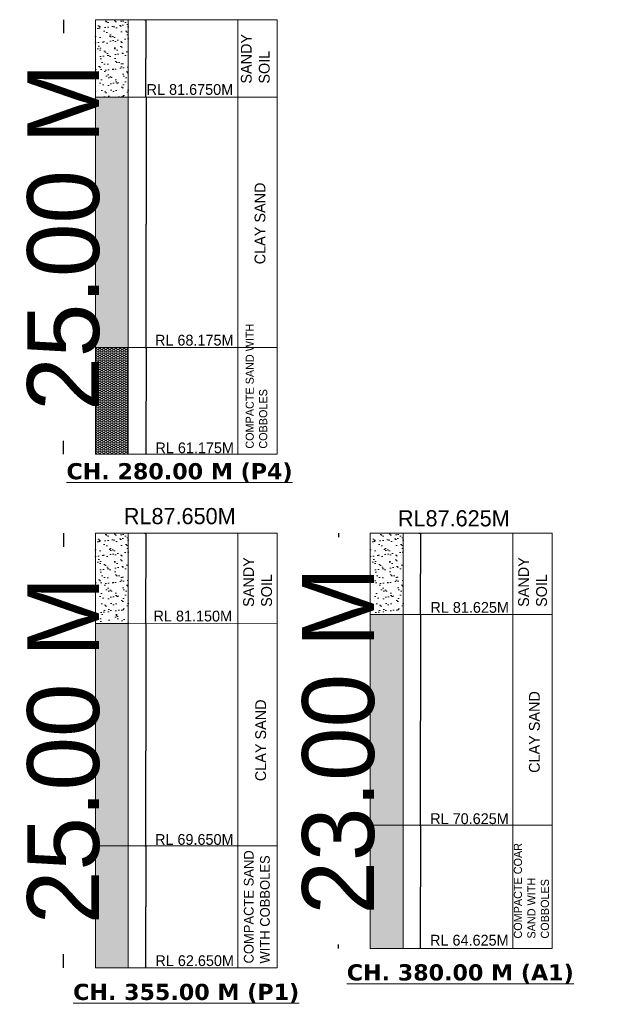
# Model space of a CAD drawing. Header units: millimetres. Extents: x -20950785 to 389010297, y -11535949 to 14056629.
# Tile 222 of 256: x 12078667 to 12132238, y -961978 to -870682. Entities that reach past the tile are written whole.
import ezdxf

# ---------------------------------------------------------------- set-up
doc = ezdxf.new("R2010")
doc.units = ezdxf.units.MM
doc.header["$LTSCALE"] = 60
doc.header["$MEASUREMENT"] = 0
doc.layers.add('AAA', color=210, linetype='Continuous')
doc.layers.add('TEXT', color=7, linetype='Continuous')
doc.layers.add('DIMENTION', color=7, linetype='Continuous', lineweight=9)
doc.styles.add('PDF Verdana Bold', font='verdanab.ttf')
doc.dimstyles.get("Standard").update_dxf_attribs({"dimtxt": 400, "dimasz": 215, "dimexe": 0.18, "dimexo": 0.0625, "dimgap": 0.09, "dimtad": 0, "dimtih": 1, "dimtoh": 1, "dimdec": 0, "dimzin": 4, "dimdsep": 46, "dimtxsty": 'Standard', "dimblk": 'OPEN90', "dimcen": 0, "dimadec": 0, "dimazin": 1, "dimtfac": 1, "dimtdec": 0, "dimtix": 1, "dimtofl": 0, "dimtmove": 0, "dimatfit": 3, "dimldrblk": 'OPEN30', "dimfxl": 1, "dimtolj": 1, "dimtzin": 0, "dimarcsym": 0})

# ---------------------------------------------------------------- blocks, each defined once
blk = doc.blocks.new('_Open90')
at = {"color": 0, "linetype": 'ByBlock', "lineweight": -2}
for p, q in [((0, 0), (-1, 0)), ((-0.5, 0.5), (0, 0)), ((0, 0), (-0.5, -0.5))]:
    blk.add_line(p, q, dxfattribs=at)
blk = doc.blocks.new('*D1464')
at = {"layer": 'AAA', "color": 0, "lineweight": -2, "ltscale": 2, "transparency": 16777216}
for p, q in [((12090386, -877863), (12090386, -877863)), ((12090386, -877865), (12090386, -889640)), ((12090386, -901080), (12090386, -889655)), ((12090296, -901082), (12090387, -901082))]:
    blk.add_line(p, q, dxfattribs=at)
at = {"layer": 'Defpoints', "color": 0, "lineweight": 9, "ltscale": 2, "transparency": 16777216}
for p in [(12090386, -877863), (12090296, -901082), (12090386, -901082)]:
    blk.add_point(p, dxfattribs=at)
at = {"layer": 'AAA', "color": 0, "lineweight": -2, "ltscale": 2, "transparency": 16777216, "xscale": 2, "yscale": 2, "zscale": 2}
for p, rotation in [((12090386, -877863), 90), ((12090386, -901082), 270)]:
    blk.add_blockref('_Open90', p, dxfattribs=dict(at, rotation=rotation))
at = {"layer": 'AAA', "color": 0, "lineweight": 5, "ltscale": 2, "transparency": 16777216, "insert": (12090386, -889648), "char_height": 0.4, "attachment_point": 5, "rotation": 90}
blk.add_mtext('\\A1;{\\H6.6667x;13.50 M}', dxfattribs=at)
blk = doc.blocks.new('_Open30')
at = {"color": 0, "linetype": 'ByBlock', "lineweight": -2}
for p, q in [((-1, 0), (0, 0)), ((0, 0), (-1, 0)), ((0, 0), (-1, 0))]:
    blk.add_line(p, q, dxfattribs=at)
blk = doc.blocks.new('*D1465')
at = {"layer": 'AAA', "color": 0, "lineweight": -2, "ltscale": 2, "transparency": 16777216}
for p, q in [((12090386, -901082), (12090387, -901082)), ((12090386, -901084), (12090386, -906026)), ((12090386, -910980), (12090386, -906038)), ((12090386, -910982), (12090387, -910982))]:
    blk.add_line(p, q, dxfattribs=at)
at = {"layer": 'Defpoints', "color": 0, "lineweight": 9, "ltscale": 2, "transparency": 16777216}
for p in [(12090386, -901082), (12090386, -910982), (12090386, -910982)]:
    blk.add_point(p, dxfattribs=at)
at = {"layer": 'AAA', "color": 0, "lineweight": -2, "ltscale": 2, "transparency": 16777216, "xscale": 2, "yscale": 2, "zscale": 2}
for p, rotation in [((12090386, -901082), 90), ((12090386, -910982), 270)]:
    blk.add_blockref('_Open90', p, dxfattribs=dict(at, rotation=rotation))
at = {"layer": 'AAA', "color": 0, "lineweight": 5, "ltscale": 2, "transparency": 16777216, "insert": (12090386, -906032), "char_height": 0.4, "attachment_point": 5, "rotation": 90}
blk.add_mtext('\\A1;{\\H6.6667x;7.00 M}', dxfattribs=at)
blk = doc.blocks.new('*D1466')
at = {"layer": 'Defpoints', "color": 0, "lineweight": 9, "ltscale": 2, "transparency": 16777216}
for p in [(12082741, -870682), (12082741, -910982), (12082741, -910982)]:
    blk.add_point(p, dxfattribs=at)
at = {"layer": 'TEXT', "color": 0, "lineweight": -2, "ltscale": 2, "transparency": 16777216}
for p, q in [((12082741, -870682), (12082741, -870682)), ((12082741, -870684), (12082741, -871943)), ((12082741, -910980), (12082741, -909721)), ((12082741, -910982), (12082741, -910982))]:
    blk.add_line(p, q, dxfattribs=at)
at = {"layer": 'TEXT', "color": 0, "lineweight": -2, "ltscale": 2, "transparency": 16777216, "xscale": 2, "yscale": 2, "zscale": 2}
for p, rotation in [((12082741, -870682), 90), ((12082741, -910982), 270)]:
    blk.add_blockref('_Open90', p, dxfattribs=dict(at, rotation=rotation))
at = {"layer": 'TEXT', "color": 0, "lineweight": 5, "ltscale": 2, "transparency": 16777216, "insert": (12082741, -890832), "char_height": 400, "attachment_point": 5, "rotation": 90}
blk.add_mtext('\\A1;{\\H16.667x;25.00 M}', dxfattribs=at)
blk = doc.blocks.new('*D1467')
at = {"layer": 'AAA', "color": 0, "lineweight": -2, "ltscale": 2, "transparency": 16777216}
for p, q in [((12090246, -870682), (12090355, -870682)), ((12090355, -870684), (12090355, -874267)), ((12090355, -877861), (12090355, -874278)), ((12090355, -877863), (12090355, -877863))]:
    blk.add_line(p, q, dxfattribs=at)
at = {"layer": 'Defpoints', "color": 0, "lineweight": 9, "ltscale": 2, "transparency": 16777216}
for p in [(12090246, -870682), (12090355, -877863), (12090355, -877863)]:
    blk.add_point(p, dxfattribs=at)
at = {"layer": 'AAA', "color": 0, "lineweight": -2, "ltscale": 2, "transparency": 16777216, "xscale": 2, "yscale": 2, "zscale": 2}
for p, rotation in [((12090355, -870682), 90), ((12090355, -877863), 270)]:
    blk.add_blockref('_Open90', p, dxfattribs=dict(at, rotation=rotation))
at = {"layer": 'AAA', "color": 0, "lineweight": 5, "ltscale": 2, "transparency": 16777216, "insert": (12090355, -874273), "char_height": 0.4, "attachment_point": 5, "rotation": 90}
blk.add_mtext('\\A1;{\\H5.4333x;4.50 M}', dxfattribs=at)
blk = doc.blocks.new('*D1483')
at = {"layer": 'AAA', "color": 0, "lineweight": -2, "ltscale": 2, "transparency": 16777216}
for p, q in [((12090371, -926683), (12090371, -926683)), ((12090371, -926685), (12090371, -938460)), ((12090371, -947286), (12090371, -938474)), ((12090281, -947288), (12090371, -947288))]:
    blk.add_line(p, q, dxfattribs=at)
at = {"layer": 'Defpoints', "color": 0, "lineweight": 9, "ltscale": 2, "transparency": 16777216}
for p in [(12090371, -926683), (12090281, -947288), (12090371, -947288)]:
    blk.add_point(p, dxfattribs=at)
at = {"layer": 'AAA', "color": 0, "lineweight": -2, "ltscale": 2, "transparency": 16777216, "xscale": 2, "yscale": 2, "zscale": 2}
for p, rotation in [((12090371, -926683), 90), ((12090371, -947288), 270)]:
    blk.add_blockref('_Open90', p, dxfattribs=dict(at, rotation=rotation))
at = {"layer": 'AAA', "color": 0, "lineweight": 5, "ltscale": 2, "transparency": 16777216, "insert": (12090371, -938467), "char_height": 0.4, "attachment_point": 5, "rotation": 90}
blk.add_mtext('\\A1;{\\H6.6667x;11.50 M}', dxfattribs=at)
blk = doc.blocks.new('*D1484')
at = {"layer": 'AAA', "color": 0, "lineweight": -2, "ltscale": 2, "transparency": 16777216}
for p, q in [((12090371, -947288), (12090371, -947288)), ((12090371, -947290), (12090371, -952931)), ((12090371, -958585), (12090371, -952944)), ((12090371, -958587), (12090371, -958587))]:
    blk.add_line(p, q, dxfattribs=at)
at = {"layer": 'Defpoints', "color": 0, "lineweight": 9, "ltscale": 2, "transparency": 16777216}
for p in [(12090371, -947288), (12090371, -958587), (12090371, -958587)]:
    blk.add_point(p, dxfattribs=at)
at = {"layer": 'AAA', "color": 0, "lineweight": -2, "ltscale": 2, "transparency": 16777216, "xscale": 2, "yscale": 2, "zscale": 2}
for p, rotation in [((12090371, -947288), 90), ((12090371, -958587), 270)]:
    blk.add_blockref('_Open90', p, dxfattribs=dict(at, rotation=rotation))
at = {"layer": 'AAA', "color": 0, "lineweight": 5, "ltscale": 2, "transparency": 16777216, "insert": (12090371, -952937), "char_height": 0.4, "attachment_point": 5, "rotation": 90}
blk.add_mtext('\\A1;{\\H6.6667x;7.00 M}', dxfattribs=at)
blk = doc.blocks.new('*D1485')
at = {"layer": 'Defpoints', "color": 0, "lineweight": 9, "ltscale": 2, "transparency": 16777216}
for p in [(12082741, -918288), (12082741, -958587), (12082741, -958587)]:
    blk.add_point(p, dxfattribs=at)
at = {"layer": 'TEXT', "color": 0, "lineweight": -2, "ltscale": 2, "transparency": 16777216}
for p, q in [((12082741, -918288), (12082741, -918288)), ((12082741, -918290), (12082741, -919548)), ((12082741, -958585), (12082741, -957327)), ((12082741, -958587), (12082741, -958587))]:
    blk.add_line(p, q, dxfattribs=at)
at = {"layer": 'TEXT', "color": 0, "lineweight": -2, "ltscale": 2, "transparency": 16777216, "xscale": 2, "yscale": 2, "zscale": 2}
for p, rotation in [((12082741, -918288), 90), ((12082741, -958587), 270)]:
    blk.add_blockref('_Open90', p, dxfattribs=dict(at, rotation=rotation))
at = {"layer": 'TEXT', "color": 0, "lineweight": 5, "ltscale": 2, "transparency": 16777216, "insert": (12082741, -938437), "char_height": 400, "attachment_point": 5, "rotation": 90}
blk.add_mtext('\\A1;{\\H16.667x;25.00 M}', dxfattribs=at)
blk = doc.blocks.new('*D1486')
at = {"layer": 'AAA', "color": 0, "lineweight": -2, "ltscale": 2, "transparency": 16777216}
for p, q in [((12090230, -918288), (12090371, -918288)), ((12090371, -918290), (12090371, -922480)), ((12090371, -926681), (12090371, -922490)), ((12090371, -926683), (12090371, -926683))]:
    blk.add_line(p, q, dxfattribs=at)
at = {"layer": 'Defpoints', "color": 0, "lineweight": 9, "ltscale": 2, "transparency": 16777216}
for p in [(12090230, -918288), (12090371, -926683), (12090371, -926683)]:
    blk.add_point(p, dxfattribs=at)
at = {"layer": 'AAA', "color": 0, "lineweight": -2, "ltscale": 2, "transparency": 16777216, "xscale": 2, "yscale": 2, "zscale": 2}
for p, rotation in [((12090371, -918288), 90), ((12090371, -926683), 270)]:
    blk.add_blockref('_Open90', p, dxfattribs=dict(at, rotation=rotation))
at = {"layer": 'AAA', "color": 0, "lineweight": 5, "ltscale": 2, "transparency": 16777216, "insert": (12090371, -922485), "char_height": 0.4, "attachment_point": 5, "rotation": 90}
blk.add_mtext('\\A1;{\\H5.4333x;6.50 M}', dxfattribs=at)
blk = doc.blocks.new('*D1487')
at = {"layer": 'AAA', "color": 0, "lineweight": -2, "ltscale": 2, "transparency": 16777216}
for p, q in [((12115826, -925823), (12115826, -925823)), ((12115826, -925825), (12115826, -935671)), ((12115826, -945356), (12115826, -935685)), ((12115736, -945358), (12115826, -945358))]:
    blk.add_line(p, q, dxfattribs=at)
at = {"layer": 'Defpoints', "color": 0, "lineweight": 9, "ltscale": 2, "transparency": 16777216}
for p in [(12115826, -925823), (12115736, -945358), (12115826, -945358)]:
    blk.add_point(p, dxfattribs=at)
at = {"layer": 'AAA', "color": 0, "lineweight": -2, "ltscale": 2, "transparency": 16777216, "xscale": 2, "yscale": 2, "zscale": 2}
for p, rotation in [((12115826, -925823), 90), ((12115826, -945358), 270)]:
    blk.add_blockref('_Open90', p, dxfattribs=dict(at, rotation=rotation))
at = {"layer": 'AAA', "color": 0, "lineweight": 5, "ltscale": 2, "transparency": 16777216, "insert": (12115826, -935678), "char_height": 0.4, "attachment_point": 5, "rotation": 90}
blk.add_mtext('\\A1;{\\H6.6667x;11.00 M}', dxfattribs=at)
blk = doc.blocks.new('*D1488')
at = {"layer": 'AAA', "color": 0, "lineweight": -2, "ltscale": 2, "transparency": 16777216}
for p, q in [((12115826, -945358), (12115826, -945358)), ((12115826, -945360), (12115826, -951077)), ((12115826, -956807), (12115826, -951090)), ((12115826, -956809), (12115826, -956809))]:
    blk.add_line(p, q, dxfattribs=at)
at = {"layer": 'Defpoints', "color": 0, "lineweight": 9, "ltscale": 2, "transparency": 16777216}
for p in [(12115826, -945358), (12115826, -956809), (12115826, -956809)]:
    blk.add_point(p, dxfattribs=at)
at = {"layer": 'AAA', "color": 0, "lineweight": -2, "ltscale": 2, "transparency": 16777216, "xscale": 2, "yscale": 2, "zscale": 2}
for p, rotation in [((12115826, -945358), 90), ((12115826, -956809), 270)]:
    blk.add_blockref('_Open90', p, dxfattribs=dict(at, rotation=rotation))
at = {"layer": 'AAA', "color": 0, "lineweight": 5, "ltscale": 2, "transparency": 16777216, "insert": (12115826, -951083), "char_height": 0.4, "attachment_point": 5, "rotation": 90}
blk.add_mtext('\\A1;{\\H6.6667x;6.00 M}', dxfattribs=at)
blk = doc.blocks.new('*D1489')
at = {"layer": 'Defpoints', "color": 0, "lineweight": 9, "ltscale": 2, "transparency": 16777216}
for p in [(12108243, -918288), (12108243, -956809), (12108243, -956809)]:
    blk.add_point(p, dxfattribs=at)
at = {"layer": 'TEXT', "color": 0, "lineweight": -2, "ltscale": 2, "transparency": 16777216}
for p, q in [((12108243, -918288), (12108243, -918288)), ((12108243, -918290), (12108243, -918659)), ((12108243, -956807), (12108243, -956438)), ((12108243, -956809), (12108243, -956809))]:
    blk.add_line(p, q, dxfattribs=at)
at = {"layer": 'TEXT', "color": 0, "lineweight": -2, "ltscale": 2, "transparency": 16777216, "xscale": 2, "yscale": 2, "zscale": 2}
for p, rotation in [((12108243, -918288), 90), ((12108243, -956809), 270)]:
    blk.add_blockref('_Open90', p, dxfattribs=dict(at, rotation=rotation))
at = {"layer": 'TEXT', "color": 0, "lineweight": 5, "ltscale": 2, "transparency": 16777216, "insert": (12108243, -937548), "char_height": 400, "attachment_point": 5, "rotation": 90}
blk.add_mtext('\\A1;{\\H16.667x;23.00 M}', dxfattribs=at)
blk = doc.blocks.new('*D1490')
at = {"layer": 'AAA', "color": 0, "lineweight": -2, "ltscale": 2, "transparency": 16777216}
for p, q in [((12115686, -918288), (12115826, -918288)), ((12115826, -918290), (12115826, -922050)), ((12115826, -925821), (12115826, -922061)), ((12115826, -925823), (12115826, -925823))]:
    blk.add_line(p, q, dxfattribs=at)
at = {"layer": 'Defpoints', "color": 0, "lineweight": 9, "ltscale": 2, "transparency": 16777216}
for p in [(12115686, -918288), (12115826, -925823), (12115826, -925823)]:
    blk.add_point(p, dxfattribs=at)
at = {"layer": 'AAA', "color": 0, "lineweight": -2, "ltscale": 2, "transparency": 16777216, "xscale": 2, "yscale": 2, "zscale": 2}
for p, rotation in [((12115826, -918288), 90), ((12115826, -925823), 270)]:
    blk.add_blockref('_Open90', p, dxfattribs=dict(at, rotation=rotation))
at = {"layer": 'AAA', "color": 0, "lineweight": 5, "ltscale": 2, "transparency": 16777216, "insert": (12115826, -922055), "char_height": 0.4, "attachment_point": 5, "rotation": 90}
blk.add_mtext('\\A1;{\\H5.4333x;6.00 M}', dxfattribs=at)

msp = doc.modelspace()

# ---------------------------------------------------------------- hatches: boundary and pattern name
at = {"layer": 'DIMENTION', "lineweight": 5}
h = msp.add_hatch(dxfattribs=at)
h.set_pattern_fill('AR-SAND', scale=510.046081, style=0)
h.set_pattern_definition([(37.5, (12870649.6, -894957), (-32.1295, 982.7689), [0, -775.27004, 0, -867.0783, 0, -828.8249]), (7.5, (12870649.6, -894957), (902.6677, 1439.4245), [0, -418.2378, 0, -698.7631, 0, -267.7742]), (327.5, (12870022.2, -894957), (1588.35585, 2.8864), [0, -255.023, 0, -918.08295, 0, -1198.6083]), (317.5, (12870022.2, -894957), (1533.263, 447.655), [0, -127.5115, 0, -601.8544, 0, -688.5622])])
h.paths.add_polyline_path([(12085682.55, -877871.24), (12088742.82, -877855.02), (12088742.82, -870682.34), (12085682.55, -870682.34)])
h = msp.add_hatch(dxfattribs=at)
h.set_pattern_fill('AR-SAND', scale=510.046081, style=0)
h.set_pattern_definition([(37.5, (12870649.6, -942562.25), (-32.1295, 982.7689), [0, -775.27004, 0, -867.0783, 0, -828.8249]), (7.5, (12870649.6, -942562.2), (902.6677, 1439.4245), [0, -418.2378, 0, -698.7631, 0, -267.7742]), (327.5, (12870022.2, -942562.25), (1588.35585, 2.8864), [0, -255.023, 0, -918.08295, 0, -1198.6083]), (317.5, (12870022.2, -942562.2), (1533.263, 447.655), [0, -127.5115, 0, -601.8544, 0, -688.5622])])
h.paths.add_polyline_path([(12085682.55, -926688.13), (12088742.82, -926671.91), (12088742.82, -918287.63), (12085682.55, -918287.63)])
h = msp.add_hatch(dxfattribs=at)
h.set_pattern_fill('AR-SAND', scale=510.046081, style=0)
h.set_pattern_definition([(37.5, (12896152, -942562.25), (-32.1295, 982.7689), [0, -775.27004, 0, -867.0783, 0, -828.8249]), (7.5, (12896152, -942562.2), (902.6677, 1439.4245), [0, -418.2378, 0, -698.7631, 0, -267.7742]), (327.5, (12895524.6, -942562.25), (1588.35585, 2.8864), [0, -255.023, 0, -918.08295, 0, -1198.6083]), (317.5, (12895524.6, -942562.2), (1533.263, 447.655), [0, -127.5115, 0, -601.8544, 0, -688.5622])])
h.paths.add_polyline_path([(12111184.94, -925831.19), (12114245.22, -925814.97), (12114245.22, -918287.63), (12111184.94, -918287.63)])
at = {"layer": 'TEXT', "lineweight": 5, "ltscale": 2}
h = msp.add_hatch(dxfattribs=at)
h.set_pattern_fill('AR-SAND', scale=250)
h.set_pattern_definition([(37.5, (4830346.6, 772327.13), (-15.74834, 481.705942), [0, -380, 0, -425, 0, -406.25]), (7.5, (4830346.6, 772327.1), (442.444176, 705.536516), [0, -205, 0, -342.5, 0, -131.25]), (327.5, (4830039.1, 772327.13), (778.535465, 1.414763), [0, -125, 0, -450, 0, -587.5]), (317.5, (4830039.1, 772327.1), (751.53165, 219.41889), [0, -62.5, 0, -295, 0, -337.5])])
h.paths.add_polyline_path([(12088742.82, -877863.13), (12085682.55, -877863.13), (12085682.55, -901082.34), (12088742.82, -901082.34)])
h = msp.add_hatch(dxfattribs=at)
h.set_pattern_fill('HONEY', scale=1000)
h.set_pattern_definition([(0, (4830346.6, 772327.13), (187.5, 108.2531755), [125, -250]), (120, (4830346.6, 772327.13), (-187.5, 108.2531755), [125, -250]), (60, (4830346.6, 772327.13), (4e-14, 216.506351), [-250, 125])])
h.paths.add_polyline_path([(12088742.82, -901082.34), (12085682.55, -901082.34), (12085682.55, -910981.92), (12088742.82, -910981.92)])
h = msp.add_hatch(dxfattribs=at)
h.set_pattern_fill('AR-SAND', scale=250)
h.set_pattern_definition([(37.5, (4855849, 724721.85), (-15.74834, 481.705942), [0, -380, 0, -425, 0, -406.25]), (7.5, (4855849, 724721.85), (442.444176, 705.536516), [0, -205, 0, -342.5, 0, -131.25]), (327.5, (4855541.5, 724721.85), (778.535465, 1.414763), [0, -125, 0, -450, 0, -587.5]), (317.5, (4855541.5, 724721.85), (751.53165, 219.41889), [0, -62.5, 0, -295, 0, -337.5])])
h.paths.add_polyline_path([(12114245.22, -925823.08), (12111184.94, -925823.08), (12111184.94, -945357.8), (12114245.22, -945357.8)])
h = msp.add_hatch(dxfattribs=at)
h.set_pattern_fill('AR-SAND', scale=250)
h.set_pattern_definition([(37.5, (4830346.6, 724721.85), (-15.74834, 481.705942), [0, -380, 0, -425, 0, -406.25]), (7.5, (4830346.6, 724721.85), (442.444176, 705.536516), [0, -205, 0, -342.5, 0, -131.25]), (327.5, (4830039.1, 724721.85), (778.535465, 1.414763), [0, -125, 0, -450, 0, -587.5]), (317.5, (4830039.1, 724721.85), (751.53165, 219.41889), [0, -62.5, 0, -295, 0, -337.5])])
h.paths.add_polyline_path([(12088742.82, -926680.02), (12085682.55, -926680.02), (12085682.55, -947287.63), (12088742.82, -947287.63)])
h = msp.add_hatch(dxfattribs=at)
h.set_pattern_fill('HONEY', scale=1000)
h.set_pattern_definition([(0, (4855848.99, 724721.85), (187.5, 108.2531755), [125, -250]), (120, (4855848.99, 724721.85), (-187.5, 108.2531755), [125, -250]), (60, (4855848.99, 724721.85), (4e-14, 216.506351), [-250, 125])])
h.paths.add_polyline_path([(12114245.22, -945357.8), (12111184.94, -945357.8), (12111184.94, -956808.82), (12114245.22, -956808.82)])
h = msp.add_hatch(dxfattribs=at)
h.set_pattern_fill('HONEY', scale=1000)
h.set_pattern_definition([(0, (4830346.6, 724721.85), (187.5, 108.2531755), [125, -250]), (120, (4830346.6, 724721.85), (-187.5, 108.2531755), [125, -250]), (60, (4830346.6, 724721.85), (4e-14, 216.506351), [-250, 125])])
h.paths.add_polyline_path([(12088742.82, -947287.63), (12085682.55, -947287.63), (12085682.55, -958587.2), (12088742.82, -958587.2)])

# ---------------------------------------------------------------- linework, layer by layer
at = {"layer": 'AAA', "color": 7, "lineweight": 5, "ltscale": 2}
for points in [[(12085682.55, -877863.13), (12088742.82, -877863.13), (12088742.82, -901082.34), (12085682.55, -901082.34)], [(12111184.94, -925823.08), (12114245.22, -925823.08), (12114245.22, -945357.8), (12111184.94, -945357.8)], [(12085682.55, -926680.02), (12088742.82, -926680.02), (12088742.82, -947287.63), (12085682.55, -947287.63)]]:
    msp.add_lwpolyline(points, close=True, dxfattribs=at)
at = {"layer": 'DIMENTION', "color": 7, "lineweight": 5}
for p, q in [((12085682.55, -910981.92), (12085682.55, -870682.34)), ((12085682.55, -870682.34), (12102558.44, -870682.34)), ((12088742.82, -910981.92), (12088742.82, -870682.34)), ((12098903.44, -870682.34), (12098903.44, -910981.92)), ((12102558.44, -910981.92), (12102558.44, -870682.34)), ((12085682.55, -877863.13), (12102558.44, -877863.13)), ((12085682.55, -901082.34), (12102558.44, -901082.34)), ((12085682.55, -910981.92), (12102558.44, -910981.92)), ((12085682.55, -958587.2), (12085682.55, -918287.63)), ((12085682.55, -918287.63), (12102558.44, -918287.63)), ((12088742.82, -958587.2), (12088742.82, -918287.63)), ((12098903.44, -918287.63), (12098903.44, -958587.2)), ((12102558.44, -958587.2), (12102558.44, -918287.63)), ((12111184.94, -956808.82), (12111184.94, -918287.63)), ((12111184.94, -918287.63), (12128060.84, -918287.63)), ((12114245.22, -956808.82), (12114245.22, -918287.63)), ((12124405.84, -918287.63), (12124405.84, -956808.82)), ((12128060.84, -956808.82), (12128060.84, -918287.63)), ((12111184.94, -925823.08), (12128060.84, -925823.08)), ((12085682.55, -926678.23), (12102558.44, -926697.99)), ((12111184.94, -945357.8), (12128060.84, -945357.8)), ((12085682.55, -947287.63), (12102558.44, -947287.63)), ((12085682.55, -947287.63), (12102558.44, -947287.63)), ((12111184.94, -956808.82), (12128060.84, -956808.82)), ((12085682.55, -958587.2), (12102558.44, -958587.2))]:
    msp.add_line(p, q, dxfattribs=at)

# ---------------------------------------------------------------- texts
at = {"color": 1, "linetype": 'Continuous', "insert": (8104183.48, -939065.2), "char_height": 1000, "width": 28256.2477, "attachment_point": 1}
msp.add_mtext('\\pi175.74291;{\\Fitalic|c0;\\LCertified that the boring details  \\P\\pi6437.64767;shown are correct.}', dxfattribs=at)
at = {"layer": 'AAA', "color": 7, "lineweight": 5, "insert": (11963938.78, -876522.91), "char_height": 750, "width": 13392.499, "attachment_point": 7, "rotation": 359.9558823, "style": 'PDF Verdana Bold'}
msp.add_mtext('\\pi1247.29046;FORMATION LEVEL \\P\\pi4085.35292;94.440 M', dxfattribs=at)
at = {"layer": 'DIMENTION', "color": 7, "lineweight": 5, "attachment_point": 1, "rotation": 90}
for s, insert, char_height, width in [('\\PSANDY SOIL', (12097514.19, -876609.47), 1000, 5678.5741), ('\\P CLAY SAND ', (12098784.99, -893733.96), 1000, 15126.9739), ('COMPACTE SAND WITH COBBOLES', (12099623.32, -910455.95), 750, 11625.4736), ('\\PSANDY SOIL', (12097728.87, -925129.29), 1000, 6693.7596), ('\\PSANDY SOIL', (12123231.27, -925129.29), 1000, 6693.7596), ('\\P CLAY SAND ', (12124231.26, -940890.59), 1000, 15126.9739), ('\\P CLAY SAND ', (12098847.09, -941659.66), 1000, 15126.9739), ('COMPACTE COAR SAND WITH COBBOLES', (12124499.57, -955880.42), 750, 10823.4719), ('COMPACTE SAND WITH COBBOLES', (12099460.34, -958193.82), 900, 11625.4736)]:
    msp.add_mtext(s, dxfattribs=dict(at, insert=insert, char_height=char_height, width=width))
at = {"layer": 'DIMENTION', "color": 7, "lineweight": 5, "attachment_point": 1}
for s, insert, char_height, width in [(' RL 81.6750M', (12090067.03, -876650.59), 1000, 8883.2639), (' RL 68.175M', (12090843.97, -899898.33), 1000, 7898.9654), (' RL 61.175M', (12090883.27, -909880.42), 1000, 7898.9654), ('{\\fVerdana|b1|i0|c0|p34;\\LCH. 280.00 M (P4)}', (12083005.35, -911796.19), 1500, 21451.5277), (' RL87.650M', (12087769.45, -915960.15), 1500, 12258.1533), (' RL87.625M', (12113186.18, -916162.48), 1500, 12258.1533), (' RL 81.625M', (12116386.53, -924676.54), 1000, 7898.9654), (' RL 81.150M', (12090706.93, -925477.33), 1000, 7898.9654), (' RL 70.625M', (12116369.68, -944266.41), 1000, 7898.9654), (' RL 69.650M', (12090845, -946191.5), 1000, 7898.9654), (' RL 64.625M', (12116354.91, -955533.82), 1000, 7898.9654), (' RL 62.650M', (12090882.23, -957430.94), 1000, 7898.9654), ('{\\fVerdana|b1|i0|c0|p34;\\LCH. 380.00 M (A1)}', (12109000.34, -958266.64), 1500, 21451.5277), ('{\\fVerdana|b1|i0|c0|p34;\\LCH. 355.00 M (P1)}', (12083618.53, -960076.62), 1500, 21451.5277)]:
    msp.add_mtext(s, dxfattribs=dict(at, insert=insert, char_height=char_height, width=width))

# ---------------------------------------------------------------- dimensions: what is measured, and where the dimension line sits
at = {"layer": 'AAA', "color": 7, "lineweight": 5, "ltscale": 2}
for base, p1, p2, text, picture, middle in [((12090355.19, -877863.13), (12090245.72, -870682.34), (12090355.19, -877863.13), '{\\H5.4333x;4.50 M}', '*D1467', (12090355.19, -874272.74)), ((12090386.44, -910981.92), (12090386.44, -901082.34), (12090386.44, -910981.92), '{\\H6.6667x;7.00 M}', '*D1465', (12090386.44, -906032.13)), ((12090371.1, -926682.66), (12090230.38, -918287.63), (12090371.1, -926682.66), '{\\H5.4333x;6.50 M}', '*D1486', (12090371.1, -922485.14)), ((12115826.25, -925823.08), (12115685.54, -918287.63), (12115826.25, -925823.08), '{\\H5.4333x;6.00 M}', '*D1490', (12115826.25, -922055.35)), ((12115826.25, -956808.82), (12115826.25, -945357.8), (12115826.25, -956808.82), '{\\H6.6667x;6.00 M}', '*D1488', (12115826.25, -951083.31)), ((12090371.1, -958587.2), (12090371.1, -947287.63), (12090371.1, -958587.2), '{\\H6.6667x;7.00 M}', '*D1484', (12090371.1, -952937.42))]:
    dim = msp.add_linear_dim(base=base, p1=p1, p2=p2, angle=90, text=text, dimstyle='Standard', override={"dimtxt": 0.4, "dimasz": 2}, dxfattribs=at)
    dim.commit()
    dim.dimension.update_dxf_attribs({"geometry": picture, "text_midpoint": middle, "text_rotation": 90})
for base, p1, p2, text, picture, middle in [((12090386.44, -901082.34), (12090386.44, -877863.13), (12090296.44, -901082.34), '{\\H6.6667x;13.50 M}', '*D1464', (12090386.44, -889647.89)), ((12115826.25, -945357.8), (12115826.25, -925823.08), (12115736.25, -945357.8), '{\\H6.6667x;11.00 M}', '*D1487', (12115826.25, -935678.02)), ((12090371.1, -947287.63), (12090371.1, -926682.66), (12090281.1, -947287.63), '{\\H6.6667x;11.50 M}', '*D1483', (12090371.1, -938467.42))]:
    dim = msp.add_linear_dim(base=base, p1=p1, p2=p2, angle=90, text=text, dimstyle='Standard', override={"dimtxt": 0.4, "dimasz": 2}, dxfattribs=at)
    dim.commit()
    dim.dimension.update_dxf_attribs({"geometry": picture, "text_midpoint": middle, "dimtype": 160, "text_rotation": 90})
at = {"layer": 'TEXT', "color": 7, "lineweight": 5, "ltscale": 2}
for base, p1, p2, text, picture, middle in [((12082740.76, -910981.92), (12082740.76, -870682.34), (12082740.76, -910981.92), '{\\H16.667x;25.00 M}', '*D1466', (12082740.76, -890832.13)), ((12082740.76, -958587.2), (12082740.76, -918287.63), (12082740.76, -958587.2), '{\\H16.667x;25.00 M}', '*D1485', (12082740.76, -938437.42)), ((12108243.15, -956808.82), (12108243.15, -918287.63), (12108243.15, -956808.82), '{\\H16.667x;23.00 M}', '*D1489', (12108243.15, -937548.22))]:
    dim = msp.add_linear_dim(base=base, p1=p1, p2=p2, angle=90, text=text, dimstyle='Standard', override={"dimasz": 2}, dxfattribs=at)
    dim.commit()
    dim.dimension.update_dxf_attribs({"geometry": picture, "text_midpoint": middle, "text_rotation": 90})

doc.saveas('drawing.dxf')
